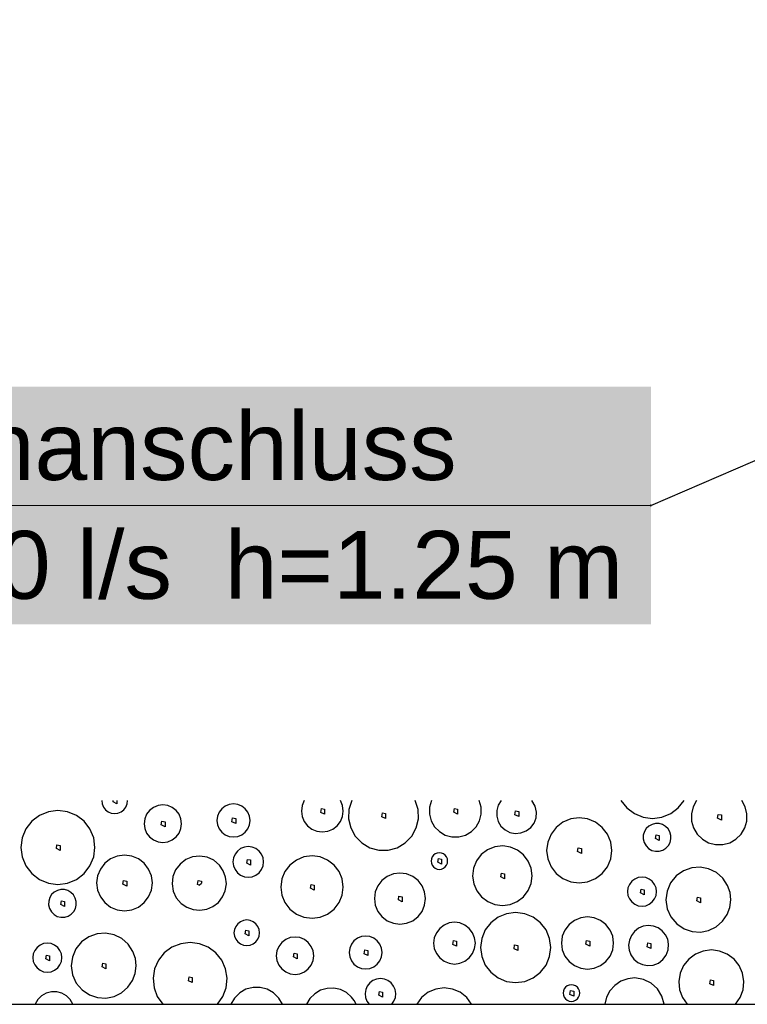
# Model space of a CAD drawing. Extents: x -94 to 1256, y 388 to 888.
# Tile 35 of 51: x 317 to 338, y 711 to 740. Entities that reach past the tile are written whole.
import ezdxf

# ---------------------------------------------------------------- set-up
doc = ezdxf.new("R2010")
doc.units = 0
doc.layers.get('0').update_dxf_attribs({"lineweight": 25})
doc.layers.add('S_Beschriftung', color=7, linetype='Continuous', lineweight=25)
doc.layers.add('X_Geometrie', color=7, linetype='Continuous', lineweight=25)
doc.layers.add('X_Schraffur', color=7, linetype='Continuous', lineweight=25, true_color=0xc0c0c0)
doc.styles.get("Standard").update_dxf_attribs({"font": 'arial.ttf'})

# ---------------------------------------------------------------- blocks, each defined once
blk = doc.blocks.new('Polygon-A07F5X39WF', base_point=(121.759, 709.863))
at = {"color": 0, "linetype": 'ByBlock', "lineweight": -2, "ltscale": 0.25}
blk.add_line((121.759, 711.463), (340.63, 711.463), dxfattribs=at)
blk = doc.blocks.new('Schraffur-A07F5X3JWF', base_point=(118.259, 711.463))
at = {"color": 0, "linetype": 'ByBlock', "lineweight": -2, "ltscale": 0.25}
for p, q in [((318.922, 717.463), (318.934, 717.364)), ((319.253, 717.423), (319.259, 717.463)), ((319.364, 717.463), (319.364, 717.367)), ((319.665, 717.364), (319.677, 717.463)), ((324.881, 717.463), (324.819, 717.315)), ((326.005, 717.315), (325.943, 717.463)), ((326.278, 717.463), (326.195, 717.2)), ((328.229, 717.2), (328.146, 717.463)), ((328.624, 717.463), (328.568, 717.269)), ((330.086, 717.269), (330.03, 717.463)), ((330.675, 717.463), (330.589, 717.325)), ((331.675, 717.302), (331.579, 717.463)), ((334.201, 717.463), (334.375, 717.246)), ((335.889, 717.246), (336.063, 717.463)), ((336.426, 717.463), (336.325, 717.277)), ((337.856, 717.277), (337.755, 717.463)), ((317.631, 717.174), (317.349, 717.136)), ((317.913, 717.136), (317.631, 717.174)), ((318.934, 717.364), (318.971, 717.272)), ((318.971, 717.272), (319.031, 717.193)), ((319.031, 717.193), (319.11, 717.132)), ((319.364, 717.367), (319.253, 717.423)), ((319.49, 717.132), (319.568, 717.193)), ((319.568, 717.193), (319.628, 717.272)), ((319.628, 717.272), (319.665, 717.364)), ((320.33, 717.173), (320.242, 717.059)), ((320.444, 717.26), (320.33, 717.173)), ((320.577, 717.315), (320.444, 717.26)), ((320.72, 717.334), (320.577, 717.315)), ((320.862, 717.315), (320.72, 717.334)), ((320.995, 717.26), (320.862, 717.315)), ((321.11, 717.173), (320.995, 717.26)), ((321.197, 717.059), (321.11, 717.173)), ((322.454, 717.221), (322.377, 717.121)), ((322.555, 717.298), (322.454, 717.221)), ((322.672, 717.347), (322.555, 717.298)), ((322.798, 717.363), (322.672, 717.347)), ((322.924, 717.347), (322.798, 717.363)), ((323.041, 717.298), (322.924, 717.347)), ((323.141, 717.221), (323.041, 717.298)), ((323.218, 717.121), (323.141, 717.221)), ((324.819, 717.315), (324.797, 717.155)), ((325.365, 717.117), (325.383, 717.228)), ((325.383, 717.228), (325.476, 717.21)), ((325.476, 717.21), (325.476, 717.061)), ((326.027, 717.155), (326.005, 717.315)), ((326.195, 717.2), (326.185, 716.925)), ((328.239, 716.925), (328.229, 717.2)), ((328.568, 717.269), (328.565, 717.067)), ((329.28, 717.121), (329.298, 717.232)), ((329.298, 717.232), (329.391, 717.213)), ((329.391, 717.213), (329.391, 717.065)), ((330.089, 717.067), (330.086, 717.269)), ((330.589, 717.325), (330.544, 717.17)), ((331.715, 717.119), (331.675, 717.302)), ((334.375, 717.246), (334.598, 717.079)), ((335.666, 717.079), (335.889, 717.246)), ((336.325, 717.277), (336.275, 717.072)), ((337.906, 717.072), (337.856, 717.277)), ((317.086, 717.028), (316.861, 716.855)), ((317.349, 717.136), (317.086, 717.028)), ((318.176, 717.028), (317.913, 717.136)), ((318.401, 716.855), (318.176, 717.028)), ((319.11, 717.132), (319.201, 717.094)), ((319.201, 717.094), (319.3, 717.081)), ((319.3, 717.081), (319.398, 717.094)), ((319.398, 717.094), (319.49, 717.132)), ((320.187, 716.926), (320.169, 716.783)), ((320.242, 717.059), (320.187, 716.926)), ((321.252, 716.926), (321.197, 717.059)), ((321.271, 716.783), (321.252, 716.926)), ((322.329, 717.004), (322.312, 716.878)), ((322.377, 717.121), (322.329, 717.004)), ((322.751, 716.842), (322.769, 716.953)), ((322.769, 716.953), (322.862, 716.934)), ((322.862, 716.934), (322.862, 716.786)), ((323.267, 717.004), (323.218, 717.121)), ((323.284, 716.878), (323.267, 717.004)), ((324.797, 717.155), (324.818, 716.996)), ((324.818, 716.996), (324.879, 716.847)), ((325.476, 717.061), (325.365, 717.117)), ((325.945, 716.847), (326.006, 716.996)), ((326.006, 716.996), (326.027, 717.155)), ((326.185, 716.925), (326.248, 716.656)), ((327.165, 716.989), (327.183, 717.1)), ((327.276, 716.933), (327.165, 716.989)), ((327.183, 717.1), (327.276, 717.082)), ((327.276, 717.082), (327.276, 716.933)), ((328.176, 716.656), (328.239, 716.925)), ((328.565, 717.067), (328.615, 716.871)), ((329.391, 717.065), (329.28, 717.121)), ((330.039, 716.871), (330.089, 717.067)), ((330.544, 717.17), (330.543, 717.007)), ((330.543, 717.007), (330.586, 716.851)), ((331.08, 717.048), (331.098, 717.159)), ((331.191, 716.993), (331.08, 717.048)), ((331.098, 717.159), (331.191, 717.141)), ((331.191, 717.141), (331.191, 716.993)), ((331.643, 716.8), (331.702, 716.954)), ((331.702, 716.954), (331.715, 717.119)), ((332.724, 716.921), (332.493, 716.825)), ((332.972, 716.954), (332.724, 716.921)), ((333.22, 716.921), (332.972, 716.954)), ((333.452, 716.825), (333.22, 716.921)), ((334.598, 717.079), (334.856, 716.975)), ((334.856, 716.975), (335.132, 716.94)), ((335.132, 716.94), (335.408, 716.975)), ((335.408, 716.975), (335.666, 717.079)), ((336.275, 717.072), (336.279, 716.86)), ((337.043, 716.946), (337.062, 717.058)), ((337.155, 716.891), (337.043, 716.946)), ((337.062, 717.058), (337.155, 717.039)), ((337.155, 717.039), (337.155, 716.891)), ((337.902, 716.86), (337.906, 717.072)), ((316.688, 716.629), (316.579, 716.366)), ((316.861, 716.855), (316.688, 716.629)), ((318.574, 716.629), (318.401, 716.855)), ((318.683, 716.366), (318.574, 716.629)), ((320.169, 716.783), (320.187, 716.64)), ((320.187, 716.64), (320.242, 716.507)), ((320.673, 716.747), (320.691, 716.858)), ((320.784, 716.691), (320.673, 716.747)), ((320.691, 716.858), (320.784, 716.84)), ((320.784, 716.84), (320.784, 716.691)), ((321.197, 716.507), (321.252, 716.64)), ((321.252, 716.64), (321.271, 716.783)), ((322.312, 716.878), (322.329, 716.752)), ((322.329, 716.752), (322.377, 716.635)), ((322.377, 716.635), (322.454, 716.534)), ((322.862, 716.786), (322.751, 716.842)), ((323.141, 716.534), (323.218, 716.635)), ((323.218, 716.635), (323.267, 716.752)), ((323.267, 716.752), (323.284, 716.878)), ((324.879, 716.847), (324.976, 716.719)), ((324.976, 716.719), (325.104, 716.621)), ((325.104, 716.621), (325.252, 716.559)), ((325.571, 716.559), (325.72, 716.621)), ((325.72, 716.621), (325.848, 716.719)), ((325.848, 716.719), (325.945, 716.847)), ((326.248, 716.656), (326.38, 716.414)), ((328.044, 716.414), (328.176, 716.656)), ((328.615, 716.871), (328.715, 716.695)), ((328.715, 716.695), (328.856, 716.551)), ((329.798, 716.551), (329.939, 716.695)), ((329.939, 716.695), (330.039, 716.871)), ((330.586, 716.851), (330.67, 716.712)), ((330.67, 716.712), (330.789, 716.602)), ((330.789, 716.602), (330.933, 716.528)), ((331.412, 716.568), (331.544, 716.668)), ((331.544, 716.668), (331.643, 716.8)), ((332.295, 716.673), (332.142, 716.474)), ((332.493, 716.825), (332.295, 716.673)), ((333.65, 716.673), (333.452, 716.825)), ((333.802, 716.474), (333.65, 716.673)), ((334.947, 716.639), (334.891, 716.549)), ((335.023, 716.711), (334.947, 716.639)), ((335.116, 716.761), (335.023, 716.711)), ((335.218, 716.787), (335.116, 716.761)), ((335.323, 716.785), (335.218, 716.787)), ((335.425, 716.757), (335.323, 716.785)), ((335.516, 716.704), (335.425, 716.757)), ((335.59, 716.629), (335.516, 716.704)), ((335.643, 716.538), (335.59, 716.629)), ((336.279, 716.86), (336.338, 716.657)), ((336.338, 716.657), (336.446, 716.475)), ((337.735, 716.475), (337.844, 716.657)), ((337.844, 716.657), (337.902, 716.86)), ((316.579, 716.366), (316.542, 716.084)), ((318.72, 716.084), (318.683, 716.366)), ((320.242, 716.507), (320.33, 716.393)), ((320.33, 716.393), (320.444, 716.306)), ((320.444, 716.306), (320.577, 716.251)), ((320.862, 716.251), (320.995, 716.306)), ((320.995, 716.306), (321.11, 716.393)), ((321.11, 716.393), (321.197, 716.507)), ((322.454, 716.534), (322.555, 716.457)), ((322.555, 716.457), (322.672, 716.409)), ((322.672, 716.409), (322.798, 716.392)), ((322.798, 716.392), (322.924, 716.409)), ((322.924, 716.409), (323.041, 716.457)), ((323.041, 716.457), (323.141, 716.534)), ((325.252, 716.559), (325.412, 716.538)), ((325.412, 716.538), (325.571, 716.559)), ((326.38, 716.414), (326.571, 716.216)), ((327.852, 716.216), (328.044, 716.414)), ((328.856, 716.551), (329.031, 716.449)), ((329.031, 716.449), (329.226, 716.396)), ((329.226, 716.396), (329.428, 716.396)), ((329.428, 716.396), (329.623, 716.449)), ((329.623, 716.449), (329.798, 716.551)), ((330.933, 716.528), (331.092, 716.496)), ((331.092, 716.496), (331.257, 716.509)), ((331.257, 716.509), (331.412, 716.568)), ((332.142, 716.474), (332.046, 716.243)), ((333.898, 716.243), (333.802, 716.474)), ((334.859, 716.443), (334.856, 716.333)), ((334.856, 716.333), (334.883, 716.226)), ((334.891, 716.549), (334.859, 716.443)), ((335.218, 716.342), (335.236, 716.453)), ((335.329, 716.286), (335.218, 716.342)), ((335.236, 716.453), (335.329, 716.435)), ((335.329, 716.435), (335.329, 716.286)), ((335.672, 716.437), (335.643, 716.538)), ((335.648, 716.229), (335.673, 716.332)), ((335.673, 716.332), (335.672, 716.437)), ((336.446, 716.475), (336.597, 716.328)), ((336.597, 716.328), (336.78, 716.223)), ((337.401, 716.223), (337.584, 716.328)), ((337.584, 716.328), (337.735, 716.475)), ((316.542, 716.084), (316.579, 715.802)), ((317.584, 716.048), (317.602, 716.159)), ((317.695, 715.993), (317.584, 716.048)), ((317.602, 716.159), (317.695, 716.141)), ((317.695, 716.141), (317.695, 715.993)), ((318.683, 715.802), (318.72, 716.084)), ((320.577, 716.251), (320.72, 716.232)), ((320.72, 716.232), (320.862, 716.251)), ((323.008, 716.048), (322.914, 715.976)), ((323.117, 716.093), (323.008, 716.048)), ((323.233, 716.108), (323.117, 716.093)), ((323.35, 716.093), (323.233, 716.108)), ((323.459, 716.048), (323.35, 716.093)), ((323.552, 715.976), (323.459, 716.048)), ((326.571, 716.216), (326.808, 716.075)), ((326.808, 716.075), (327.074, 716.002)), ((327.35, 716.002), (327.615, 716.075)), ((327.615, 716.075), (327.852, 716.216)), ((330.275, 716.013), (330.089, 715.871)), ((330.492, 716.1), (330.275, 716.013)), ((330.724, 716.128), (330.492, 716.1)), ((330.949, 716.094), (330.724, 716.128)), ((331.158, 716.005), (330.949, 716.094)), ((332.046, 716.243), (332.014, 715.995)), ((332.925, 715.959), (332.944, 716.07)), ((332.944, 716.07), (333.036, 716.052)), ((333.036, 716.052), (333.037, 715.903)), ((333.931, 715.995), (333.898, 716.243)), ((334.883, 716.226), (334.938, 716.129)), ((334.938, 716.129), (335.016, 716.051)), ((335.016, 716.051), (335.112, 715.997)), ((335.436, 716.005), (335.525, 716.06)), ((335.525, 716.06), (335.597, 716.137)), ((335.597, 716.137), (335.648, 716.229)), ((336.78, 716.223), (336.985, 716.169)), ((336.985, 716.169), (337.196, 716.169)), ((337.196, 716.169), (337.401, 716.223)), ((316.579, 715.802), (316.688, 715.54)), ((318.574, 715.54), (318.683, 715.802)), ((319.18, 715.748), (319.01, 715.618)), ((319.377, 715.83), (319.18, 715.748)), ((319.59, 715.858), (319.377, 715.83)), ((319.802, 715.83), (319.59, 715.858)), ((320, 715.748), (319.802, 715.83)), ((320.17, 715.618), (320, 715.748)), ((321.395, 715.726), (321.224, 715.595)), ((321.595, 715.806), (321.395, 715.726)), ((321.81, 715.829), (321.595, 715.806)), ((322.022, 715.794), (321.81, 715.829)), ((322.218, 715.704), (322.022, 715.794)), ((322.798, 715.774), (322.782, 715.657)), ((322.843, 715.883), (322.798, 715.774)), ((322.914, 715.976), (322.843, 715.883)), ((323.186, 715.621), (323.205, 715.732)), ((323.205, 715.732), (323.297, 715.714)), ((323.624, 715.883), (323.552, 715.976)), ((323.669, 715.774), (323.624, 715.883)), ((323.684, 715.657), (323.669, 715.774)), ((324.87, 715.804), (324.649, 715.712)), ((325.108, 715.835), (324.87, 715.804)), ((325.346, 715.804), (325.108, 715.835)), ((325.567, 715.712), (325.346, 715.804)), ((327.074, 716.002), (327.35, 716.002)), ((328.62, 715.744), (328.611, 715.681)), ((328.644, 715.803), (328.62, 715.744)), ((328.683, 715.854), (328.644, 715.803)), ((328.733, 715.893), (328.683, 715.854)), ((328.792, 715.917), (328.733, 715.893)), ((328.855, 715.925), (328.792, 715.917)), ((328.808, 715.645), (328.827, 715.756)), ((328.827, 715.756), (328.919, 715.738)), ((328.918, 715.917), (328.855, 715.925)), ((328.977, 715.893), (328.918, 715.917)), ((328.919, 715.738), (328.92, 715.589)), ((329.028, 715.854), (328.977, 715.893)), ((329.067, 715.803), (329.028, 715.854)), ((329.091, 715.744), (329.067, 715.803)), ((329.099, 715.681), (329.091, 715.744)), ((330.089, 715.871), (329.947, 715.685)), ((331.336, 715.864), (331.158, 716.005)), ((331.473, 715.682), (331.336, 715.864)), ((332.014, 715.995), (332.046, 715.747)), ((332.046, 715.747), (332.142, 715.516)), ((333.037, 715.903), (332.925, 715.959)), ((333.802, 715.516), (333.898, 715.747)), ((333.898, 715.747), (333.931, 715.995)), ((335.112, 715.997), (335.219, 715.97)), ((335.219, 715.97), (335.33, 715.973)), ((335.33, 715.973), (335.436, 716.005)), ((316.688, 715.54), (316.861, 715.314)), ((318.401, 715.314), (318.574, 715.54)), ((318.879, 715.448), (318.797, 715.25)), ((319.01, 715.618), (318.879, 715.448)), ((320.3, 715.448), (320.17, 715.618)), ((320.382, 715.25), (320.3, 715.448)), ((321.224, 715.595), (321.093, 715.424)), ((322.383, 715.565), (322.218, 715.704)), ((322.497, 715.399), (322.383, 715.565)), ((322.782, 715.657), (322.798, 715.541)), ((322.798, 715.541), (322.843, 715.432)), ((322.843, 715.432), (322.914, 715.339)), ((323.297, 715.566), (323.186, 715.621)), ((323.297, 715.714), (323.297, 715.566)), ((323.552, 715.339), (323.624, 715.432)), ((323.624, 715.432), (323.669, 715.541)), ((323.669, 715.541), (323.684, 715.657)), ((324.459, 715.566), (324.313, 715.376)), ((324.649, 715.712), (324.459, 715.566)), ((325.757, 715.566), (325.567, 715.712)), ((325.903, 715.376), (325.757, 715.566)), ((328.611, 715.681), (328.62, 715.618)), ((328.62, 715.618), (328.644, 715.559)), ((328.644, 715.559), (328.683, 715.509)), ((328.683, 715.509), (328.733, 715.47)), ((328.733, 715.47), (328.792, 715.446)), ((328.792, 715.446), (328.855, 715.437)), ((328.92, 715.589), (328.808, 715.645)), ((328.855, 715.437), (328.918, 715.446)), ((328.918, 715.446), (328.977, 715.47)), ((328.977, 715.47), (329.028, 715.509)), ((329.028, 715.509), (329.067, 715.559)), ((329.067, 715.559), (329.091, 715.618)), ((329.091, 715.618), (329.099, 715.681)), ((329.86, 715.468), (329.832, 715.236)), ((329.947, 715.685), (329.86, 715.468)), ((331.558, 715.471), (331.473, 715.682)), ((331.586, 715.246), (331.558, 715.471)), ((332.142, 715.516), (332.295, 715.317)), ((333.65, 715.317), (333.802, 715.516)), ((336.282, 715.481), (336.044, 715.397)), ((336.534, 715.5), (336.282, 715.481)), ((336.782, 715.452), (336.534, 715.5)), ((337.009, 715.341), (336.782, 715.452)), ((316.861, 715.314), (317.086, 715.141)), ((317.086, 715.141), (317.349, 715.032)), ((317.913, 715.032), (318.176, 715.141)), ((318.176, 715.141), (318.401, 715.314)), ((318.797, 715.25), (318.769, 715.038)), ((320.41, 715.038), (320.382, 715.25)), ((321.013, 715.224), (320.99, 715.009)), ((321.093, 715.424), (321.013, 715.224)), ((322.567, 715.21), (322.497, 715.399)), ((322.587, 715.009), (322.567, 715.21)), ((322.914, 715.339), (323.008, 715.267)), ((323.008, 715.267), (323.117, 715.222)), ((323.117, 715.222), (323.233, 715.206)), ((323.233, 715.206), (323.35, 715.222)), ((323.35, 715.222), (323.459, 715.267)), ((323.459, 715.267), (323.552, 715.339)), ((324.221, 715.155), (324.19, 714.917)), ((324.313, 715.376), (324.221, 715.155)), ((325.995, 715.155), (325.903, 715.376)), ((326.026, 714.917), (325.995, 715.155)), ((327.321, 715.227), (327.166, 715.107)), ((327.502, 715.302), (327.321, 715.227)), ((327.697, 715.327), (327.502, 715.302)), ((327.891, 715.302), (327.697, 715.327)), ((328.072, 715.227), (327.891, 715.302)), ((328.228, 715.107), (328.072, 715.227)), ((329.832, 715.236), (329.866, 715.011)), ((330.662, 715.214), (330.681, 715.326)), ((330.774, 715.159), (330.662, 715.214)), ((330.681, 715.326), (330.773, 715.307)), ((330.773, 715.307), (330.774, 715.159)), ((331.556, 715.021), (331.586, 715.246)), ((332.295, 715.317), (332.493, 715.165)), ((332.493, 715.165), (332.724, 715.069)), ((333.22, 715.069), (333.452, 715.165)), ((333.452, 715.165), (333.65, 715.317)), ((334.607, 715.153), (334.518, 715.085)), ((334.71, 715.196), (334.607, 715.153)), ((334.821, 715.211), (334.71, 715.196)), ((334.932, 715.196), (334.821, 715.211)), ((335.035, 715.153), (334.932, 715.196)), ((335.124, 715.085), (335.035, 715.153)), ((335.827, 715.245), (335.661, 715.04)), ((336.044, 715.397), (335.827, 715.245)), ((337.199, 715.174), (337.009, 715.341)), ((337.338, 714.964), (337.199, 715.174)), ((317.349, 715.032), (317.631, 714.995)), ((317.631, 714.995), (317.913, 715.032)), ((318.769, 715.038), (318.797, 714.826)), ((319.543, 715.002), (319.561, 715.113)), ((319.654, 714.946), (319.543, 715.002)), ((319.561, 715.113), (319.654, 715.094)), ((319.654, 715.094), (319.654, 714.946)), ((320.382, 714.826), (320.41, 715.038)), ((320.99, 715.009), (321.025, 714.797)), ((321.741, 714.994), (321.76, 715.106)), ((321.789, 714.971), (321.741, 714.994)), ((321.76, 715.106), (321.853, 715.087)), ((321.789, 714.971), (321.853, 715.035)), ((321.853, 715.087), (321.853, 715.035)), ((322.556, 714.81), (322.587, 715.009)), ((324.19, 714.917), (324.221, 714.679)), ((325.061, 714.881), (325.079, 714.992)), ((325.172, 714.825), (325.061, 714.881)), ((325.079, 714.992), (325.172, 714.974)), ((325.172, 714.974), (325.172, 714.825)), ((325.995, 714.679), (326.026, 714.917)), ((327.046, 714.952), (326.971, 714.771)), ((327.166, 715.107), (327.046, 714.952)), ((328.347, 714.952), (328.228, 715.107)), ((328.422, 714.771), (328.347, 714.952)), ((329.866, 715.011), (329.956, 714.803)), ((331.468, 714.811), (331.556, 715.021)), ((332.724, 715.069), (332.972, 715.036)), ((332.972, 715.036), (333.22, 715.069)), ((334.407, 714.893), (334.393, 714.782)), ((334.45, 714.996), (334.407, 714.893)), ((334.518, 715.085), (334.45, 714.996)), ((334.774, 714.746), (334.792, 714.857)), ((334.792, 714.857), (334.885, 714.839)), ((335.192, 714.996), (335.124, 715.085)), ((335.235, 714.893), (335.192, 714.996)), ((335.249, 714.782), (335.235, 714.893)), ((335.661, 715.04), (335.557, 714.798)), ((337.411, 714.756), (337.338, 714.964)), ((317.39, 714.605), (317.358, 714.499)), ((317.446, 714.694), (317.39, 714.605)), ((317.523, 714.766), (317.446, 714.694)), ((317.615, 714.817), (317.523, 714.766)), ((317.717, 714.842), (317.615, 714.817)), ((317.822, 714.84), (317.717, 714.842)), ((317.924, 714.812), (317.822, 714.84)), ((318.015, 714.759), (317.924, 714.812)), ((318.089, 714.685), (318.015, 714.759)), ((318.142, 714.594), (318.089, 714.685)), ((318.171, 714.492), (318.142, 714.594)), ((318.797, 714.826), (318.879, 714.628)), ((318.879, 714.628), (319.01, 714.458)), ((320.17, 714.458), (320.3, 714.628)), ((320.3, 714.628), (320.382, 714.826)), ((321.025, 714.797), (321.115, 714.601)), ((321.115, 714.601), (321.255, 714.437)), ((322.353, 714.466), (322.477, 714.625)), ((322.477, 714.625), (322.556, 714.81)), ((324.221, 714.679), (324.313, 714.458)), ((325.903, 714.458), (325.995, 714.679)), ((326.971, 714.771), (326.946, 714.576)), ((326.946, 714.576), (326.971, 714.382)), ((327.65, 714.54), (327.668, 714.651)), ((327.668, 714.651), (327.761, 714.633)), ((327.761, 714.633), (327.761, 714.484)), ((328.448, 714.576), (328.422, 714.771)), ((328.422, 714.382), (328.448, 714.576)), ((329.956, 714.803), (330.096, 714.624)), ((330.096, 714.624), (330.278, 714.487)), ((331.149, 714.492), (331.329, 714.631)), ((331.329, 714.631), (331.468, 714.811)), ((334.393, 714.782), (334.407, 714.671)), ((334.407, 714.671), (334.45, 714.568)), ((334.45, 714.568), (334.518, 714.479)), ((334.885, 714.69), (334.774, 714.746)), ((334.885, 714.839), (334.885, 714.69)), ((335.124, 714.479), (335.192, 714.568)), ((335.192, 714.568), (335.235, 714.671)), ((335.235, 714.671), (335.249, 714.782)), ((335.557, 714.798), (335.523, 714.536)), ((336.432, 714.509), (336.45, 714.621)), ((336.45, 714.621), (336.543, 714.602)), ((336.543, 714.602), (336.543, 714.454)), ((337.435, 714.536), (337.411, 714.756)), ((317.358, 714.499), (317.356, 714.388)), ((317.356, 714.388), (317.382, 714.281)), ((317.382, 714.281), (317.437, 714.185)), ((317.717, 714.398), (317.735, 714.509)), ((317.828, 714.342), (317.717, 714.398)), ((317.735, 714.509), (317.828, 714.49)), ((317.828, 714.49), (317.828, 714.342)), ((318.096, 714.192), (318.147, 714.285)), ((318.147, 714.285), (318.172, 714.387)), ((318.172, 714.387), (318.171, 714.492)), ((319.01, 714.458), (319.18, 714.328)), ((319.18, 714.328), (319.377, 714.246)), ((319.802, 714.246), (320, 714.328)), ((320, 714.328), (320.17, 714.458)), ((321.255, 714.437), (321.42, 714.322)), ((321.42, 714.322), (321.609, 714.252)), ((322.009, 714.263), (322.194, 714.343)), ((322.194, 714.343), (322.353, 714.466)), ((324.313, 714.458), (324.459, 714.268)), ((325.757, 714.268), (325.903, 714.458)), ((326.971, 714.382), (327.046, 714.201)), ((327.761, 714.484), (327.65, 714.54)), ((328.347, 714.201), (328.422, 714.382)), ((330.278, 714.487), (330.489, 714.402)), ((330.489, 714.402), (330.714, 714.374)), ((330.714, 714.374), (330.939, 714.404)), ((330.939, 714.404), (331.149, 714.492)), ((334.518, 714.479), (334.607, 714.411)), ((334.607, 714.411), (334.71, 714.368)), ((334.71, 714.368), (334.821, 714.354)), ((334.821, 714.354), (334.932, 714.368)), ((334.932, 714.368), (335.035, 714.411)), ((335.035, 714.411), (335.124, 714.479)), ((335.523, 714.536), (335.562, 714.275)), ((335.562, 714.275), (335.671, 714.035)), ((336.543, 714.454), (336.432, 714.509)), ((337.33, 714.11), (337.407, 714.317)), ((337.407, 714.317), (337.435, 714.536)), ((317.437, 714.185), (317.515, 714.107)), ((317.515, 714.107), (317.611, 714.052)), ((317.611, 714.052), (317.719, 714.025)), ((317.719, 714.025), (317.829, 714.028)), ((317.829, 714.028), (317.935, 714.06)), ((317.935, 714.06), (318.024, 714.116)), ((318.024, 714.116), (318.096, 714.192)), ((319.377, 714.246), (319.59, 714.218)), ((319.59, 714.218), (319.802, 714.246)), ((321.609, 714.252), (321.81, 714.232)), ((321.81, 714.232), (322.009, 714.263)), ((324.459, 714.268), (324.649, 714.122)), ((324.649, 714.122), (324.87, 714.03)), ((324.87, 714.03), (325.108, 713.999)), ((325.108, 713.999), (325.346, 714.03)), ((325.346, 714.03), (325.567, 714.122)), ((325.567, 714.122), (325.757, 714.268)), ((327.046, 714.201), (327.166, 714.045)), ((327.166, 714.045), (327.321, 713.926)), ((328.072, 713.926), (328.228, 714.045)), ((328.228, 714.045), (328.347, 714.201)), ((330.585, 714.029), (330.371, 713.865)), ((330.834, 714.132), (330.585, 714.029)), ((331.101, 714.168), (330.834, 714.132)), ((331.368, 714.132), (331.101, 714.168)), ((331.617, 714.029), (331.368, 714.132)), ((331.831, 713.865), (331.617, 714.029)), ((333.018, 714.009), (332.833, 713.932)), ((333.216, 714.035), (333.018, 714.009)), ((333.415, 714.009), (333.216, 714.035)), ((333.6, 713.932), (333.415, 714.009)), ((335.671, 714.035), (335.841, 713.833)), ((337.19, 713.907), (337.33, 714.11)), ((322.862, 713.759), (322.824, 713.668)), ((322.922, 713.837), (322.862, 713.759)), ((323, 713.897), (322.922, 713.837)), ((323.091, 713.935), (323, 713.897)), ((323.189, 713.948), (323.091, 713.935)), ((323.287, 713.935), (323.189, 713.948)), ((323.378, 713.897), (323.287, 713.935)), ((323.456, 713.837), (323.378, 713.897)), ((323.516, 713.759), (323.456, 713.837)), ((323.554, 713.668), (323.516, 713.759)), ((327.321, 713.926), (327.502, 713.851)), ((327.502, 713.851), (327.697, 713.825)), ((327.697, 713.825), (327.891, 713.851)), ((327.891, 713.851), (328.072, 713.926)), ((328.866, 713.699), (328.768, 713.571)), ((328.994, 713.797), (328.866, 713.699)), ((329.142, 713.858), (328.994, 713.797)), ((329.301, 713.879), (329.142, 713.858)), ((329.46, 713.858), (329.301, 713.879)), ((329.609, 713.797), (329.46, 713.858)), ((329.736, 713.699), (329.609, 713.797)), ((329.834, 713.571), (329.736, 713.699)), ((330.371, 713.865), (330.207, 713.652)), ((331.995, 713.652), (331.831, 713.865)), ((332.674, 713.81), (332.552, 713.651)), ((332.833, 713.932), (332.674, 713.81)), ((333.759, 713.81), (333.6, 713.932)), ((333.88, 713.651), (333.759, 713.81)), ((334.718, 713.704), (334.599, 713.612)), ((334.856, 713.762), (334.718, 713.704)), ((335.004, 713.784), (334.856, 713.762)), ((335.154, 713.768), (335.004, 713.784)), ((335.294, 713.715), (335.154, 713.768)), ((335.416, 713.628), (335.294, 713.715)), ((335.841, 713.833), (336.06, 713.686)), ((336.782, 713.639), (337.004, 713.747)), ((337.004, 713.747), (337.19, 713.907)), ((318.543, 713.452), (318.326, 713.301)), ((318.781, 713.536), (318.543, 713.452)), ((319.033, 713.555), (318.781, 713.536)), ((319.281, 713.508), (319.033, 713.555)), ((319.508, 713.397), (319.281, 713.508)), ((322.824, 713.668), (322.811, 713.57)), ((322.811, 713.57), (322.824, 713.472)), ((322.824, 713.472), (322.862, 713.381)), ((323.142, 713.534), (323.16, 713.645)), ((323.253, 713.478), (323.142, 713.534)), ((323.16, 713.645), (323.253, 713.627)), ((323.253, 713.627), (323.253, 713.478)), ((323.516, 713.381), (323.554, 713.472)), ((323.567, 713.57), (323.554, 713.668)), ((323.554, 713.472), (323.567, 713.57)), ((324.466, 713.426), (324.333, 713.371)), ((324.609, 713.445), (324.466, 713.426)), ((324.752, 713.426), (324.609, 713.445)), ((324.885, 713.371), (324.752, 713.426)), ((326.444, 713.409), (326.344, 713.332)), ((326.561, 713.458), (326.444, 713.409)), ((326.687, 713.474), (326.561, 713.458)), ((326.813, 713.458), (326.687, 713.474)), ((326.93, 713.409), (326.813, 713.458)), ((327.03, 713.332), (326.93, 713.409)), ((328.707, 713.423), (328.686, 713.264)), ((328.768, 713.571), (328.707, 713.423)), ((329.895, 713.423), (329.834, 713.571)), ((329.916, 713.264), (329.895, 713.423)), ((330.104, 713.403), (330.069, 713.136)), ((330.207, 713.652), (330.104, 713.403)), ((332.098, 713.403), (331.995, 713.652)), ((332.133, 713.136), (332.098, 713.403)), ((332.475, 713.466), (332.449, 713.268)), ((332.552, 713.651), (332.475, 713.466)), ((333.957, 713.466), (333.88, 713.651)), ((333.983, 713.268), (333.957, 713.466)), ((334.508, 713.493), (334.449, 713.355)), ((334.599, 713.612), (334.508, 713.493)), ((335.512, 713.513), (335.416, 713.628)), ((335.577, 713.377), (335.512, 713.513)), ((336.06, 713.686), (336.294, 713.608)), ((336.294, 713.608), (336.54, 713.592)), ((336.54, 713.592), (336.782, 713.639)), ((317.017, 713.141), (316.949, 713.052)), ((317.106, 713.209), (317.017, 713.141)), ((317.209, 713.251), (317.106, 713.209)), ((317.32, 713.266), (317.209, 713.251)), ((317.431, 713.251), (317.32, 713.266)), ((317.534, 713.209), (317.431, 713.251)), ((317.623, 713.141), (317.534, 713.209)), ((317.691, 713.052), (317.623, 713.141)), ((318.326, 713.301), (318.16, 713.096)), ((319.698, 713.23), (319.508, 713.397)), ((319.837, 713.019), (319.698, 713.23)), ((320.986, 713.144), (320.762, 712.978)), ((321.244, 713.249), (320.986, 713.144)), ((321.52, 713.285), (321.244, 713.249)), ((321.797, 713.249), (321.52, 713.285)), ((322.055, 713.144), (321.797, 713.249)), ((322.278, 712.978), (322.055, 713.144)), ((322.862, 713.381), (322.922, 713.303)), ((322.922, 713.303), (323, 713.243)), ((323, 713.243), (323.091, 713.205)), ((323.091, 713.205), (323.189, 713.192)), ((323.189, 713.192), (323.287, 713.205)), ((323.287, 713.205), (323.378, 713.243)), ((323.378, 713.243), (323.456, 713.303)), ((323.456, 713.303), (323.516, 713.381)), ((324.132, 713.17), (324.076, 713.037)), ((324.219, 713.284), (324.132, 713.17)), ((324.333, 713.371), (324.219, 713.284)), ((324.999, 713.284), (324.885, 713.371)), ((325.086, 713.17), (324.999, 713.284)), ((325.141, 713.037), (325.086, 713.17)), ((326.218, 713.114), (326.201, 712.989)), ((326.266, 713.232), (326.218, 713.114)), ((326.344, 713.332), (326.266, 713.232)), ((327.108, 713.232), (327.03, 713.332)), ((327.156, 713.114), (327.108, 713.232)), ((327.173, 712.989), (327.156, 713.114)), ((328.686, 713.264), (328.707, 713.105)), ((329.254, 713.228), (329.272, 713.339)), ((329.365, 713.172), (329.254, 713.228)), ((329.272, 713.339), (329.365, 713.321)), ((329.365, 713.321), (329.365, 713.172)), ((329.895, 713.105), (329.916, 713.264)), ((330.069, 713.136), (330.104, 712.869)), ((331.054, 713.1), (331.072, 713.211)), ((331.072, 713.211), (331.165, 713.192)), ((331.165, 713.192), (331.165, 713.044)), ((332.098, 712.869), (332.133, 713.136)), ((332.449, 713.268), (332.475, 713.069)), ((333.169, 713.231), (333.187, 713.343)), ((333.28, 713.176), (333.169, 713.231)), ((333.187, 713.343), (333.28, 713.324)), ((333.28, 713.324), (333.28, 713.176)), ((333.957, 713.069), (333.983, 713.268)), ((334.449, 713.355), (334.427, 713.207)), ((334.427, 713.207), (334.443, 713.058)), ((334.969, 713.159), (334.987, 713.27)), ((335.08, 713.103), (334.969, 713.159)), ((334.987, 713.27), (335.08, 713.252)), ((335.08, 713.252), (335.08, 713.103)), ((335.604, 713.23), (335.577, 713.377)), ((335.591, 713.065), (335.604, 713.23)), ((316.906, 712.948), (316.892, 712.838)), ((316.892, 712.838), (316.906, 712.727)), ((316.949, 713.052), (316.906, 712.948)), ((317.273, 712.801), (317.291, 712.913)), ((317.291, 712.913), (317.384, 712.894)), ((317.384, 712.894), (317.384, 712.746)), ((317.734, 712.948), (317.691, 713.052)), ((317.749, 712.838), (317.734, 712.948)), ((317.734, 712.727), (317.749, 712.838)), ((318.056, 712.853), (318.022, 712.592)), ((318.16, 713.096), (318.056, 712.853)), ((319.91, 712.811), (319.837, 713.019)), ((320.762, 712.978), (320.589, 712.76)), ((322.452, 712.76), (322.278, 712.978)), ((324.076, 713.037), (324.058, 712.894)), ((324.058, 712.894), (324.076, 712.751)), ((324.562, 712.858), (324.58, 712.969)), ((324.673, 712.802), (324.562, 712.858)), ((324.58, 712.969), (324.673, 712.951)), ((324.673, 712.951), (324.673, 712.802)), ((325.16, 712.894), (325.141, 713.037)), ((325.141, 712.751), (325.16, 712.894)), ((326.201, 712.989), (326.218, 712.863)), ((326.218, 712.863), (326.266, 712.746)), ((326.64, 712.953), (326.658, 713.064)), ((326.751, 712.897), (326.64, 712.953)), ((326.658, 713.064), (326.751, 713.045)), ((326.751, 713.045), (326.751, 712.897)), ((327.108, 712.746), (327.156, 712.863)), ((327.156, 712.863), (327.173, 712.989)), ((328.707, 713.105), (328.768, 712.957)), ((328.768, 712.957), (328.866, 712.829)), ((328.866, 712.829), (328.994, 712.731)), ((329.609, 712.731), (329.736, 712.829)), ((329.736, 712.829), (329.834, 712.957)), ((329.834, 712.957), (329.895, 713.105)), ((330.104, 712.869), (330.207, 712.62)), ((331.165, 713.044), (331.054, 713.1)), ((331.995, 712.62), (332.098, 712.869)), ((332.475, 713.069), (332.552, 712.884)), ((332.552, 712.884), (332.674, 712.725)), ((333.759, 712.725), (333.88, 712.884)), ((333.88, 712.884), (333.957, 713.069)), ((334.443, 713.058), (334.496, 712.917)), ((334.496, 712.917), (334.583, 712.795)), ((335.433, 712.778), (335.532, 712.911)), ((335.532, 712.911), (335.591, 713.065)), ((336.391, 712.941), (336.195, 712.795)), ((336.618, 713.033), (336.391, 712.941)), ((336.861, 713.065), (336.618, 713.033)), ((337.104, 713.033), (336.861, 713.065)), ((337.331, 712.941), (337.104, 713.033)), ((337.528, 712.795), (337.331, 712.941)), ((316.906, 712.727), (316.949, 712.623)), ((316.949, 712.623), (317.017, 712.535)), ((317.017, 712.535), (317.106, 712.467)), ((317.384, 712.746), (317.273, 712.801)), ((317.534, 712.467), (317.623, 712.535)), ((317.623, 712.535), (317.691, 712.623)), ((317.691, 712.623), (317.734, 712.727)), ((318.022, 712.592), (318.061, 712.331)), ((318.931, 712.565), (318.949, 712.676)), ((319.042, 712.509), (318.931, 712.565)), ((318.949, 712.676), (319.042, 712.658)), ((319.042, 712.658), (319.042, 712.509)), ((319.906, 712.373), (319.934, 712.592)), ((319.934, 712.592), (319.91, 712.811)), ((320.589, 712.76), (320.476, 712.505)), ((322.564, 712.505), (322.452, 712.76)), ((324.076, 712.751), (324.132, 712.618)), ((324.132, 712.618), (324.219, 712.504)), ((324.999, 712.504), (325.086, 712.618)), ((325.086, 712.618), (325.141, 712.751)), ((326.266, 712.746), (326.344, 712.645)), ((326.344, 712.645), (326.444, 712.568)), ((326.444, 712.568), (326.561, 712.52)), ((326.813, 712.52), (326.93, 712.568)), ((326.93, 712.568), (327.03, 712.645)), ((327.03, 712.645), (327.108, 712.746)), ((328.994, 712.731), (329.142, 712.67)), ((329.142, 712.67), (329.301, 712.649)), ((329.301, 712.649), (329.46, 712.67)), ((329.46, 712.67), (329.609, 712.731)), ((330.207, 712.62), (330.371, 712.406)), ((331.831, 712.406), (331.995, 712.62)), ((332.674, 712.725), (332.833, 712.603)), ((332.833, 712.603), (333.018, 712.527)), ((333.415, 712.527), (333.6, 712.603)), ((333.6, 712.603), (333.759, 712.725)), ((334.583, 712.795), (334.698, 712.699)), ((334.698, 712.699), (334.834, 712.635)), ((334.834, 712.635), (334.981, 712.607)), ((334.981, 712.607), (335.146, 712.62)), ((335.146, 712.62), (335.301, 712.679)), ((335.301, 712.679), (335.433, 712.778)), ((336.042, 712.604), (335.943, 712.38)), ((336.195, 712.795), (336.042, 712.604)), ((337.681, 712.604), (337.528, 712.795)), ((337.78, 712.38), (337.681, 712.604)), ((317.106, 712.467), (317.209, 712.424)), ((317.209, 712.424), (317.32, 712.409)), ((317.32, 712.409), (317.431, 712.424)), ((317.431, 712.424), (317.534, 712.467)), ((318.061, 712.331), (318.17, 712.09)), ((319.829, 712.166), (319.906, 712.373)), ((320.476, 712.505), (320.431, 712.23)), ((321.473, 712.159), (321.492, 712.27)), ((321.492, 712.27), (321.584, 712.252)), ((321.584, 712.252), (321.584, 712.103)), ((322.609, 712.23), (322.564, 712.505)), ((324.219, 712.504), (324.333, 712.417)), ((324.333, 712.417), (324.466, 712.362)), ((324.466, 712.362), (324.609, 712.343)), ((324.609, 712.343), (324.752, 712.362)), ((324.752, 712.362), (324.885, 712.417)), ((324.885, 712.417), (324.999, 712.504)), ((326.561, 712.52), (326.687, 712.503)), ((326.687, 712.503), (326.813, 712.52)), ((330.371, 712.406), (330.585, 712.242)), ((330.585, 712.242), (330.834, 712.139)), ((331.368, 712.139), (331.617, 712.242)), ((331.617, 712.242), (331.831, 712.406)), ((333.018, 712.527), (333.216, 712.501)), ((333.216, 712.501), (333.415, 712.527)), ((335.943, 712.38), (335.903, 712.138)), ((337.819, 712.138), (337.78, 712.38)), ((318.17, 712.09), (318.34, 711.889)), ((319.503, 711.802), (319.689, 711.963)), ((319.689, 711.963), (319.829, 712.166)), ((320.431, 712.23), (320.458, 711.953)), ((320.458, 711.953), (320.554, 711.691)), ((321.584, 712.103), (321.473, 712.159)), ((322.486, 711.691), (322.582, 711.953)), ((322.582, 711.953), (322.609, 712.23)), ((323.372, 711.962), (323.165, 711.907)), ((323.586, 711.962), (323.372, 711.962)), ((323.792, 711.907), (323.586, 711.962)), ((326.736, 712.001), (326.69, 711.895)), ((326.808, 712.091), (326.736, 712.001)), ((326.901, 712.161), (326.808, 712.091)), ((327.008, 712.204), (326.901, 712.161)), ((327.122, 712.219), (327.008, 712.204)), ((327.237, 712.204), (327.122, 712.219)), ((327.344, 712.161), (327.237, 712.204)), ((327.437, 712.091), (327.344, 712.161)), ((327.509, 712.001), (327.437, 712.091)), ((327.555, 711.895), (327.509, 712.001)), ((330.834, 712.139), (331.101, 712.104)), ((331.101, 712.104), (331.368, 712.139)), ((332.572, 711.965), (332.533, 711.914)), ((332.622, 712.004), (332.572, 711.965)), ((332.681, 712.028), (332.622, 712.004)), ((332.744, 712.036), (332.681, 712.028)), ((332.808, 712.028), (332.744, 712.036)), ((332.866, 712.004), (332.808, 712.028)), ((332.917, 711.965), (332.866, 712.004)), ((332.956, 711.914), (332.917, 711.965)), ((334.021, 712.021), (333.878, 711.861)), ((334.198, 712.142), (334.021, 712.021)), ((334.4, 712.216), (334.198, 712.142)), ((334.613, 712.238), (334.4, 712.216)), ((334.861, 712.198), (334.613, 712.238)), ((335.088, 712.089), (334.861, 712.198)), ((335.274, 711.921), (335.088, 712.089)), ((335.903, 712.138), (335.927, 711.894)), ((336.814, 712.07), (336.833, 712.181)), ((336.926, 712.014), (336.814, 712.07)), ((336.833, 712.181), (336.926, 712.163)), ((336.926, 712.163), (336.926, 712.014)), ((337.796, 711.894), (337.819, 712.138)), ((317.15, 711.713), (317.041, 711.601)), ((317.285, 711.793), (317.15, 711.713)), ((317.437, 711.835), (317.285, 711.793)), ((317.594, 711.835), (317.437, 711.835)), ((317.745, 711.793), (317.594, 711.835)), ((317.88, 711.713), (317.745, 711.793)), ((317.989, 711.601), (317.88, 711.713)), ((318.34, 711.889), (318.559, 711.741)), ((318.559, 711.741), (318.793, 711.663)), ((318.793, 711.663), (319.039, 711.647)), ((319.039, 711.647), (319.281, 711.694)), ((319.281, 711.694), (319.503, 711.802)), ((320.554, 711.691), (320.714, 711.463)), ((322.327, 711.463), (322.486, 711.691)), ((322.98, 711.8), (322.828, 711.648)), ((323.165, 711.907), (322.98, 711.8)), ((323.978, 711.8), (323.792, 711.907)), ((324.129, 711.648), (323.978, 711.8)), ((325.189, 711.774), (325.048, 711.634)), ((325.36, 711.875), (325.189, 711.774)), ((325.551, 711.93), (325.36, 711.875)), ((325.75, 711.937), (325.551, 711.93)), ((325.944, 711.895), (325.75, 711.937)), ((326.121, 711.806), (325.944, 711.895)), ((326.272, 711.675), (326.121, 711.806)), ((326.349, 711.575), (326.272, 711.675)), ((326.69, 711.895), (326.672, 711.781)), ((326.672, 711.781), (326.683, 711.666)), ((326.683, 711.666), (326.724, 711.557)), ((327.075, 711.732), (327.094, 711.843)), ((327.187, 711.676), (327.075, 711.732)), ((327.094, 711.843), (327.186, 711.825)), ((327.186, 711.825), (327.187, 711.676)), ((327.521, 711.557), (327.561, 711.666)), ((327.573, 711.781), (327.555, 711.895)), ((327.561, 711.666), (327.573, 711.781)), ((328.334, 711.662), (328.189, 711.463)), ((328.526, 711.816), (328.334, 711.662)), ((328.753, 711.913), (328.526, 711.816)), ((328.997, 711.946), (328.753, 711.913)), ((329.241, 711.913), (328.997, 711.946)), ((329.468, 711.816), (329.241, 711.913)), ((329.661, 711.662), (329.468, 711.816)), ((329.805, 711.463), (329.661, 711.662)), ((332.509, 711.855), (332.5, 711.792)), ((332.5, 711.792), (332.509, 711.729)), ((332.533, 711.914), (332.509, 711.855)), ((332.509, 711.729), (332.533, 711.67)), ((332.533, 711.67), (332.572, 711.62)), ((332.697, 711.756), (332.716, 711.867)), ((332.809, 711.7), (332.697, 711.756)), ((332.716, 711.867), (332.809, 711.849)), ((332.809, 711.849), (332.809, 711.7)), ((332.917, 711.62), (332.956, 711.67)), ((332.98, 711.855), (332.956, 711.914)), ((332.956, 711.67), (332.98, 711.729)), ((332.988, 711.792), (332.98, 711.855)), ((332.98, 711.729), (332.988, 711.792)), ((333.778, 711.671), (333.727, 711.463)), ((333.878, 711.861), (333.778, 711.671)), ((335.405, 711.706), (335.274, 711.921)), ((335.47, 711.463), (335.405, 711.706)), ((335.927, 711.894), (336.011, 711.664)), ((336.011, 711.664), (336.15, 711.463)), ((337.572, 711.463), (337.712, 711.664)), ((337.712, 711.664), (337.796, 711.894)), ((317.041, 711.601), (316.965, 711.463)), ((318.065, 711.463), (317.989, 711.601)), ((322.828, 711.648), (322.721, 711.463)), ((324.236, 711.463), (324.129, 711.648)), ((325.048, 711.634), (324.946, 711.463)), ((326.409, 711.463), (326.349, 711.575)), ((326.724, 711.557), (326.79, 711.463)), ((327.454, 711.463), (327.521, 711.557)), ((332.572, 711.62), (332.622, 711.581)), ((332.622, 711.581), (332.681, 711.556)), ((332.681, 711.556), (332.744, 711.548)), ((332.744, 711.548), (332.808, 711.556)), ((332.808, 711.556), (332.866, 711.581)), ((332.866, 711.581), (332.917, 711.62))]:
    blk.add_line(p, q, dxfattribs=at)

msp = doc.modelspace()

# ---------------------------------------------------------------- linework, layer by layer
at = {"layer": 'S_Beschriftung'}
for p, q in [((335.082, 726.156), (368.265, 740.463)), ((335.073, 726.16), (335.072, 726.159)), ((335.074, 726.162), (335.073, 726.161)), ((335.073, 726.161), (335.073, 726.16)), ((335.075, 726.163), (335.074, 726.162)), ((335.076, 726.164), (335.075, 726.163)), ((335.077, 726.165), (335.076, 726.164)), ((335.078, 726.166), (335.077, 726.165)), ((335.079, 726.166), (335.078, 726.166)), ((335.081, 726.166), (335.079, 726.166)), ((335.082, 726.166), (335.081, 726.166)), ((335.083, 726.166), (335.082, 726.166)), ((335.085, 726.166), (335.083, 726.166)), ((335.086, 726.166), (335.085, 726.166)), ((335.087, 726.165), (335.086, 726.166)), ((335.088, 726.164), (335.087, 726.165)), ((335.089, 726.163), (335.088, 726.164)), ((335.09, 726.162), (335.089, 726.163)), ((335.091, 726.161), (335.09, 726.162)), ((335.091, 726.16), (335.091, 726.161)), ((335.092, 726.159), (335.091, 726.16)), ((335.072, 726.159), (335.072, 726.158)), ((335.072, 726.158), (335.072, 726.156)), ((335.072, 726.156), (335.072, 726.155)), ((335.072, 726.155), (335.072, 726.154)), ((335.072, 726.154), (335.073, 726.153)), ((335.073, 726.153), (335.073, 726.151)), ((335.073, 726.151), (335.074, 726.15)), ((335.074, 726.15), (335.075, 726.149)), ((335.075, 726.149), (335.076, 726.148)), ((335.076, 726.148), (335.077, 726.148)), ((335.077, 726.148), (335.078, 726.147)), ((335.078, 726.147), (335.079, 726.147)), ((335.079, 726.147), (335.081, 726.146)), ((335.081, 726.146), (335.082, 726.146)), ((335.082, 726.146), (335.083, 726.146)), ((335.083, 726.146), (335.085, 726.147)), ((335.085, 726.147), (335.086, 726.147)), ((335.086, 726.147), (335.087, 726.148)), ((335.087, 726.148), (335.088, 726.148)), ((335.088, 726.148), (335.089, 726.149)), ((335.089, 726.149), (335.09, 726.15)), ((335.09, 726.15), (335.091, 726.151)), ((335.091, 726.153), (335.092, 726.154)), ((335.091, 726.151), (335.091, 726.153)), ((335.092, 726.158), (335.092, 726.159)), ((335.092, 726.156), (335.092, 726.158)), ((335.092, 726.155), (335.092, 726.156)), ((335.092, 726.154), (335.092, 726.155))]:
    msp.add_line(p, q, dxfattribs=at)
at = {"layer": 'S_Beschriftung', "lineweight": 18}
msp.add_line((304.782, 726.156), (335.082, 726.156), dxfattribs=at)
at = {"layer": 'S_Beschriftung', "color": 7, "true_color": 0xffffff}
for points in [[(304.782, 722.656), (335.082, 722.656), (304.782, 729.656)], [(335.082, 722.656), (304.782, 729.656), (335.082, 729.656)]]:
    msp.add_solid(points, dxfattribs=at)

# ---------------------------------------------------------------- block references
at = {"layer": 'X_Geometrie', "ltscale": 0.25}
msp.add_blockref('Polygon-A07F5X39WF', (121.759, 709.863), dxfattribs=at)
at = {"layer": 'X_Schraffur', "ltscale": 0.25}
msp.add_blockref('Schraffur-A07F5X3JWF', (118.259, 711.463), dxfattribs=at)

# ---------------------------------------------------------------- texts
at = {"layer": 'S_Beschriftung', "char_height": 2, "attachment_point": 1}
for s, insert in [('{\\fArial;Schlauchanschluss}', (305.449, 728.906)), ('{\\fArial; = 1.00 l/s  h=1.25 m}', (308.796, 725.406))]:
    msp.add_mtext(s, dxfattribs=dict(at, insert=insert))

doc.saveas('drawing.dxf')
